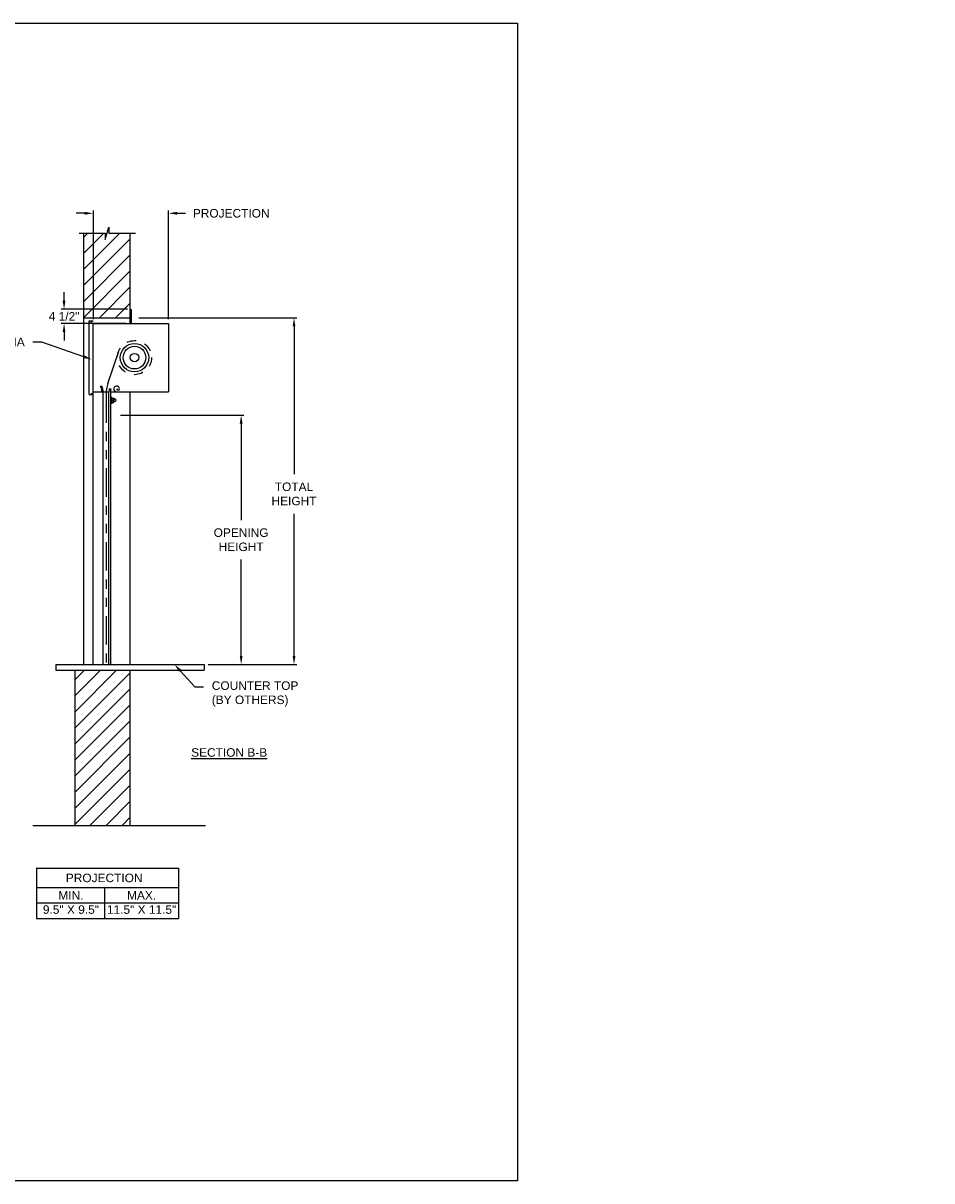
# Model space of a CAD drawing. Header units: inches. Extents: x 169.6 to 233, y 214.8 to 266.5.
# Tile 6 of 18: x 183.6 to 193.6, y 234.4 to 247.2. Entities that reach past the tile are written whole.
import ezdxf
from ezdxf import colors
from ezdxf.entities.mleader import LeaderData, LeaderLine
from ezdxf.math import Vec2, Vec3

# ---------------------------------------------------------------- set-up
doc = ezdxf.new("R2010")
doc.units = ezdxf.units.IN
doc.header["$LTSCALE"] = 0.25
doc.header["$MEASUREMENT"] = 0
doc.linetypes.add('HIDDEN', pattern=[0.375, 0.25, -0.125])
doc.linetypes.add('PHANTOM', pattern=[2.5, 1.25, -0.25, 0.25, -0.25, 0.25, -0.25])
doc.layers.add('ANNOTATIONS', color=1, linetype='Continuous')
doc.layers.add('CRANK - LH', color=7, linetype='Continuous')
doc.styles.add('ARIAL', font='arial.ttf', dxfattribs={"height": 0.09375})
doc.dimstyles.new('STANDARD$0', dxfattribs={"dimtxt": 0.09375, "dimasz": 0.09375, "dimexe": 0.03125, "dimexo": 0.046875, "dimgap": 0.09, "dimtad": 0, "dimtih": 1, "dimtoh": 1, "dimdec": 4, "dimzin": 0, "dimdsep": 46, "dimtxsty": 'ARIAL', "dimcen": 0.09, "dimadec": 0, "dimazin": 0, "dimtfac": 1, "dimtdec": 4, "dimtofl": 0, "dimtmove": 0, "dimatfit": 1, "dimfxl": 1, "dimtolj": 1, "dimtzin": 0, "dimarcsym": 0})
pattern_1 = [(45, (21.99535, -17.34099), (-0.08838835, 0.08838835), [])]

# ---------------------------------------------------------------- blocks, each defined once
blk = doc.blocks.new('*D40')
at = {"layer": 'ANNOTATIONS', "color": 0, "lineweight": -2, "transparency": 16777216}
for p, q in [((184.298, 245.09), (184.204, 245.09)), ((184.392, 243.924), (184.392, 245.121)), ((185.22, 243.924), (185.22, 245.121)), ((185.314, 245.09), (185.407, 245.09))]:
    blk.add_line(p, q, dxfattribs=at)
at = {"layer": 'ANNOTATIONS', "color": 0, "transparency": 16777216}
for points in [[(184.298, 245.106), (184.298, 245.075), (184.392, 245.09)], [(185.314, 245.106), (185.314, 245.075), (185.22, 245.09)]]:
    blk.add_solid(points, dxfattribs=at)
at = {"layer": 'defpoints', "color": 0, "transparency": 16777216}
for p in [(185.22, 245.09), (184.392, 243.878), (185.22, 243.878)]:
    blk.add_point(p, dxfattribs=at)
at = {"layer": 'ANNOTATIONS', "color": 0, "transparency": 16777216, "insert": (185.909, 245.09), "char_height": 0.09375, "width": 0.03196, "attachment_point": 5, "style": 'ARIAL'}
blk.add_mtext('\\A1;PROJECTION', dxfattribs=at)
blk = doc.blocks.new('*D41')
at = {"layer": 'ANNOTATIONS', "color": 0, "lineweight": -2, "transparency": 16777216}
for p, q in [((184.07, 244.128), (184.07, 244.221)), ((184.767, 244.034), (184.038, 244.034)), ((184.751, 243.878), (184.038, 243.878)), ((184.07, 243.784), (184.07, 243.69))]:
    blk.add_line(p, q, dxfattribs=at)
at = {"layer": 'ANNOTATIONS', "color": 0, "transparency": 16777216}
for points in [[(184.054, 244.128), (184.085, 244.128), (184.07, 244.034)], [(184.054, 243.784), (184.085, 243.784), (184.07, 243.878)]]:
    blk.add_solid(points, dxfattribs=at)
at = {"layer": 'defpoints', "color": 0, "transparency": 16777216}
for p in [(184.07, 244.034), (184.813, 244.034), (184.798, 243.878)]:
    blk.add_point(p, dxfattribs=at)
at = {"layer": 'ANNOTATIONS', "color": 0, "transparency": 16777216, "insert": (184.07, 243.956), "char_height": 0.0938, "attachment_point": 5, "style": 'ARIAL'}
blk.add_mtext('\\A1;4 1/2"', dxfattribs=at)
blk = doc.blocks.new('*D43')
at = {"layer": 'ANNOTATIONS', "color": 0, "lineweight": -2, "transparency": 16777216}
for p, q in [((184.689, 242.87), (186.049, 242.87)), ((186.018, 242.777), (186.018, 241.716)), ((186.018, 240.221), (186.018, 241.282)), ((185.657, 240.128), (186.049, 240.128))]:
    blk.add_line(p, q, dxfattribs=at)
at = {"layer": 'ANNOTATIONS', "color": 0, "transparency": 16777216}
for points in [[(186.003, 242.777), (186.034, 242.777), (186.018, 242.87)], [(186.003, 240.221), (186.034, 240.221), (186.018, 240.128)]]:
    blk.add_solid(points, dxfattribs=at)
at = {"layer": 'defpoints', "color": 0, "transparency": 16777216}
for p in [(184.642, 242.87), (186.018, 242.87), (185.61, 240.128)]:
    blk.add_point(p, dxfattribs=at)
at = {"layer": 'ANNOTATIONS', "color": 0, "transparency": 16777216, "insert": (186.018, 241.499), "char_height": 0.09375, "attachment_point": 5, "style": 'ARIAL'}
blk.add_mtext('\\A1;OPENING \\PHEIGHT', dxfattribs=at)
blk = doc.blocks.new('*D44')
at = {"layer": 'ANNOTATIONS', "color": 0, "lineweight": -2, "transparency": 16777216}
for p, q in [((184.892, 243.94), (186.632, 243.94)), ((186.6, 243.846), (186.6, 242.22)), ((186.6, 240.221), (186.6, 241.785)), ((185.657, 240.128), (186.632, 240.128))]:
    blk.add_line(p, q, dxfattribs=at)
at = {"layer": 'ANNOTATIONS', "color": 0, "transparency": 16777216}
for points in [[(186.585, 243.846), (186.616, 243.846), (186.6, 243.94)], [(186.585, 240.221), (186.616, 240.221), (186.6, 240.128)]]:
    blk.add_solid(points, dxfattribs=at)
at = {"layer": 'defpoints', "color": 0, "transparency": 16777216}
for p in [(184.845, 243.94), (185.61, 240.128), (186.6, 240.128)]:
    blk.add_point(p, dxfattribs=at)
at = {"layer": 'ANNOTATIONS', "color": 0, "transparency": 16777216, "insert": (186.6, 242.003), "char_height": 0.0938, "attachment_point": 5, "style": 'ARIAL'}
blk.add_mtext('\\A1;TOTAL\\PHEIGHT', dxfattribs=at)

msp = doc.modelspace()

# ---------------------------------------------------------------- hatches: boundary and pattern name
at = {"layer": 'CRANK - LH'}
h = msp.add_hatch(dxfattribs=at)
h.set_pattern_fill('ANSI31', color=256, style=0)
h.set_pattern_definition(pattern_1)
h.paths.add_polyline_path([(176.96026, 238.54581), (176.27276, 238.54581), (176.27276, 238.30861), (176.20865, 238.30861), (176.35072, 238.26171), (176.27276, 238.26171), (176.27276, 238.03019), (176.96026, 238.03019)])
h.paths.add_polyline_path([(182.58526, 238.26171), (182.50729, 238.26171), (182.64936, 238.30861), (182.58526, 238.30861), (182.58526, 238.54581), (181.89776, 238.54581), (181.89776, 238.03019), (182.58526, 238.03019)])
h.paths.add_polyline_path([(193.23756, 238.47139), (193.93506, 238.47139), (193.93506, 238.66458), (193.23756, 238.66458)], flags=9)
h.paths.add_polyline_path([(202.25173, 245.48487), (202.38596, 245.48487), (202.38596, 245.6255), (202.25173, 245.6255)], flags=9)
h.paths.add_polyline_path([(204.64016, 242.11924), (204.77478, 242.11924), (204.77478, 242.25987), (204.64016, 242.25987)], flags=9)
h.paths.add_polyline_path([(198.12421, 242.11924), (198.25882, 242.11924), (198.25882, 242.25987), (198.12421, 242.25987)], flags=9)
h.paths.add_polyline_path([(202.25173, 240.93915), (202.38596, 240.93915), (202.38596, 241.07977), (202.25173, 241.07977)], flags=9)
h.paths.add_polyline_path([(201.1058, 238.01477), (201.98971, 238.01477), (201.98971, 238.20796), (201.1058, 238.20796)], flags=9)
h.paths.add_polyline_path([(201.1599, 240.45259), (201.94187, 240.45259), (201.94187, 240.64578), (201.1599, 240.64578)], flags=9)
h.paths.add_polyline_path([(207.44079, 240.46856), (208.32451, 240.46856), (208.32451, 240.66175), (207.44079, 240.66175)], flags=9)
at = {"layer": 'CRANK - LH', "linetype": 'Continuous'}
h = msp.add_hatch(dxfattribs=at)
h.set_pattern_fill('ANSI31', color=256, style=0)
h.set_pattern_definition(pattern_1)
h.paths.add_polyline_path([(184.79776, 244.87209), (184.56126, 244.87209), (184.56126, 244.93674), (184.52285, 244.80339), (184.52285, 244.87209), (184.28213, 244.87209), (184.28213, 243.94006), (184.79776, 243.94006)])
h = msp.add_hatch(dxfattribs=at)
h.set_pattern_fill('ANSI31', color=256, style=0)
h.set_pattern_definition(pattern_1)
h.paths.add_polyline_path([(184.79776, 240.06356), (184.18838, 240.06356), (184.18838, 238.35648), (184.79776, 238.35648)])

# ---------------------------------------------------------------- linework, layer by layer
at = {"layer": 'ANNOTATIONS'}
for p, q in [((183.76507, 237.88578), (183.76507, 237.33441)), ((183.76507, 237.88578), (185.33018, 237.88578)), ((185.33018, 237.88578), (185.33018, 237.33441)), ((183.76507, 237.67431), (185.33018, 237.67431)), ((184.51544, 237.67431), (184.51544, 237.33441)), ((183.76507, 237.50436), (185.33018, 237.50436)), ((183.76507, 237.33441), (185.33018, 237.33441))]:
    msp.add_line(p, q, dxfattribs=at)
at = {"layer": 'CRANK - LH', "linetype": 'Continuous'}
for p, q in [((184.52285, 244.80339), (184.56126, 244.93674)), ((184.56126, 244.93674), (184.56126, 244.87209)), ((184.23574, 244.87209), (184.52285, 244.87209)), ((184.28213, 244.87209), (184.28213, 240.12756)), ((184.52285, 244.87209), (184.52285, 244.80339)), ((184.56126, 244.87209), (184.85645, 244.87209)), ((184.79776, 243.87756), (184.79776, 244.87209)), ((184.79776, 244.03381), (184.81338, 244.03381)), ((184.81338, 243.87756), (184.81338, 244.03381)), ((184.28213, 243.94006), (184.79776, 243.94006)), ((184.34492, 243.09631), (184.34492, 243.90881)), ((184.34492, 243.90881), (184.39151, 243.90881)), ((184.36457, 243.89326), (184.39151, 243.90881)), ((184.39151, 240.12756), (184.39151, 243.87756)), ((184.39151, 243.87756), (185.21994, 243.87756)), ((185.21994, 243.87756), (185.21994, 243.12756)), ((184.55176, 243.21664), (184.6671, 243.56196)), ((184.39151, 243.12756), (184.56369, 243.12756)), ((184.46994, 243.19006), (184.48557, 243.19006)), ((184.50119, 240.12756), (184.50119, 243.12756)), ((184.56369, 240.12756), (184.56369, 243.12756)), ((184.56766, 243.15881), (184.58329, 243.15881)), ((184.57932, 243.12756), (184.57932, 240.12756)), ((184.57932, 243.12756), (185.21994, 243.12756)), ((184.79776, 240.12756), (184.79776, 243.12756)), ((184.34492, 243.09631), (184.39151, 243.09631)), ((184.36457, 243.11186), (184.39151, 243.09631)), ((184.59494, 243.06506), (184.57932, 243.06506)), ((184.57932, 243.00256), (184.59494, 243.00256)), ((184.59494, 243.00256), (184.59494, 243.06506)), ((184.5979, 243.01037), (184.61519, 243.01037)), ((184.61478, 243.04553), (184.598, 243.04553)), ((184.61516, 243.02209), (184.59816, 243.02209)), ((184.59828, 243.05725), (184.61437, 243.05725)), ((184.61835, 243.05152), (184.61844, 243.01541)), ((184.62648, 243.01825), (184.63598, 243.02372)), ((184.627, 243.04908), (184.63599, 243.04389)), ((183.97903, 240.12756), (185.61026, 240.12756)), ((183.97903, 240.12756), (183.97903, 240.06356)), ((183.97903, 240.06356), (185.61026, 240.06356)), ((184.18838, 240.06356), (184.18838, 238.35648)), ((184.79776, 238.35648), (184.79776, 240.06356)), ((185.61026, 240.12756), (185.61026, 240.06356)), ((183.72694, 238.35648), (185.62636, 238.35648))]:
    msp.add_line(p, q, dxfattribs=at)
at = {"layer": 'CRANK - LH', "linetype": 'PHANTOM'}
msp.add_line((184.53244, 243.09784), (184.53244, 240.12756), dxfattribs=at)
at = {"layer": 'CRANK - LH', "linetype": 'HIDDEN'}
msp.add_circle((184.84494, 243.50256), 0.1875, dxfattribs=at)
at = {"layer": 'CRANK - LH', "linetype": 'Continuous'}
for radius in [0.15625, 0.125, 0.04685]:
    msp.add_circle((184.84494, 243.50256), radius, dxfattribs=at)
for centre, radius, start, end in [((184.37158, 243.13227), 0.11409, 357.636172, 30.436314), ((184.3872, 243.13227), 0.11409, 357.636172, 30.436314), ((184.90744, 243.09784), 0.375, 161.529967, 180), ((184.68869, 243.12756), 0.125, 165.522488, 180), ((184.70432, 243.12756), 0.125, 165.522488, 180), ((184.6481, 243.15881), 0.03125, 0, 270.000001), ((184.66372, 243.15881), 0.01562, 180, 0), ((184.6183, 243.03381), 0.02344, 150, 210), ((184.60187, 243.0513), 0.00695, 121.141954, 236.052996), ((184.602, 243.01614), 0.00708, 122.850833, 234.558993), ((184.61192, 243.0513), 0.00644, 296.373308, 67.572004), ((184.61179, 243.01614), 0.0067, 300.490233, 62.691871), ((184.59486, 243.03381), 0.02344, 330, 30), ((184.6183, 243.03381), 0.01758, 60.31878, 89.815958), ((184.6183, 243.03381), 0.01758, 270.603848, 297.736938), ((184.63002, 243.03381), 0.01172, 300.599928, 59.335393)]:
    msp.add_arc(centre, radius, start, end, dxfattribs=at)
msp.add_point((184.59494, 243.00256), dxfattribs=at)
at = {"layer": 'defpoints'}
msp.add_lwpolyline([(189.05875, 234.44685), (169.58887, 234.44685), (169.58887, 247.18196), (189.05875, 247.18196)], close=True, dxfattribs=at)

# ---------------------------------------------------------------- texts
at = {"layer": 'ANNOTATIONS', "insert": (185.88675, 239.20594), "char_height": 0.09375, "width": 1.3823677, "attachment_point": 2, "style": 'ARIAL'}
msp.add_mtext('{\\LSECTION B-B}', dxfattribs=at)
at = {"layer": 'ANNOTATIONS', "char_height": 0.09375, "attachment_point": 2, "style": 'ARIAL'}
for s, width, insert in [('PROJECTION ', 1.7594917, (184.51128, 237.82635)), ('MIN.\\P9.5" X 9.5" ', 0.6711642, (184.14525, 237.63436)), ('MAX.\\P11.5" X 11.5"', 0.7869326, (184.9229, 237.63436))]:
    msp.add_mtext_dynamic_manual_height_columns(s, width=width, gutter_width=1.36268, heights=[0], dxfattribs=dict(at, insert=insert))

# ---------------------------------------------------------------- dimensions: what is measured, and where the dimension line sits
at = {"layer": 'ANNOTATIONS'}
dim = msp.add_linear_dim(base=(185.21994, 245.09016), p1=(184.39151, 243.87756), p2=(185.21994, 243.87756), text='PROJECTION', dimstyle='STANDARD$0', dxfattribs=at)
dim.commit()
dim.dimension.update_dxf_attribs({"geometry": '*D40', "text_midpoint": (185.90905, 245.09016), "dimtype": 160})
for base, p1, p2, text, picture, middle in [((184.06955, 244.03381), (184.79776, 243.87756), (184.81338, 244.03381), '4 1/2"', '*D41', (184.06955, 243.95569)), ((186.60032, 240.12756), (184.84463, 243.94006), (185.61026, 240.12756), 'TOTAL\\PHEIGHT', '*D44', (186.60032, 242.00256))]:
    dim = msp.add_linear_dim(base=base, p1=p1, p2=p2, angle=90, text=text, dimstyle='STANDARD$0', dxfattribs=at)
    dim.commit()
    dim.dimension.update_dxf_attribs({"geometry": picture, "text_midpoint": middle, "dimtype": 160})
dim = msp.add_linear_dim(base=(186.0182, 242.87037), p1=(185.61026, 240.12756), p2=(184.64182, 242.87037), angle=90, text='OPENING \\PHEIGHT', dimstyle='STANDARD$0', dxfattribs=at)
dim.commit()
dim.dimension.update_dxf_attribs({"geometry": '*D43', "text_midpoint": (186.0182, 241.49896)})

# ---------------------------------------------------------------- leaders
ml = msp.add_multileader_mtext('Standard', dxfattribs=at)
ml.set_content('FASCIA', color=256, style='ARIAL')
ml.set_leader_properties()
ml.build(insert=Vec2(0, 0))
ml.multileader.update_dxf_attribs({"dogleg_length": 0.36, "arrow_head_size": 0.09375})
ctx = ml.context
ctx.base_point, ctx.char_height, ctx.arrow_head_size, ctx.landing_gap_size, ctx.plane_origin = Vec3(183.08468, 243.67401), 0.09375, 0.09375, 0.09, Vec3(182.05161, 243.67322)
ctx.text_align_type = 2
notes = []
notes.append((ctx, [(1, (1, 1, 0), (183.82512, 243.67401), (-1, 0), 0.09796, [(0, [(184.37455, 243.48202)], 0, [])])]))
ctx.mtext.insert, ctx.mtext.width, ctx.mtext.alignment, ctx.mtext.flow_direction = Vec3(183.63716, 243.72168), 0.9445531, 3, 5
ml = msp.add_multileader_mtext('Standard', dxfattribs=at)
ml.set_content('COUNTER TOP\\P(BY OTHERS)', color=256, style='ARIAL')
ml.set_leader_properties()
ml.build(insert=Vec2(0, 0))
ml.multileader.update_dxf_attribs({"dogleg_length": 0.36, "arrow_head_size": 0.09375})
ctx = ml.context
ctx.base_point, ctx.char_height, ctx.arrow_head_size, ctx.landing_gap_size, ctx.plane_origin = Vec3(185.60521, 239.88094), 0.09375, 0.09375, 0.09, Vec3(184.82017, 239.44771)
notes.append((ctx, [(0, (1, 1, 0), (185.50725, 239.88094), (1, 0), 0.09796, [(0, [(185.28517, 240.12756)], 0, [])])]))
ctx.mtext.insert, ctx.mtext.width, ctx.mtext.flow_direction = Vec3(185.69521, 239.94159), 0.9445531, 5
for ctx, leaders in notes:
    for number, flags, end, landing, length, lines in leaders:
        leader = LeaderData()
        leader.index, (leader.has_last_leader_line, leader.has_dogleg_vector, leader.attachment_direction) = number, flags
        leader.last_leader_point, leader.dogleg_vector, leader.dogleg_length = Vec3(end), Vec3(landing), length
        for number, points, colour, breaks in lines:
            line = LeaderLine()
            line.index, line.vertices, line.color, line.breaks = number, Vec3.list(points), colors.encode_raw_color(colour), breaks
            leader.lines.append(line)
        ctx.leaders.append(leader)

doc.saveas('drawing.dxf')
